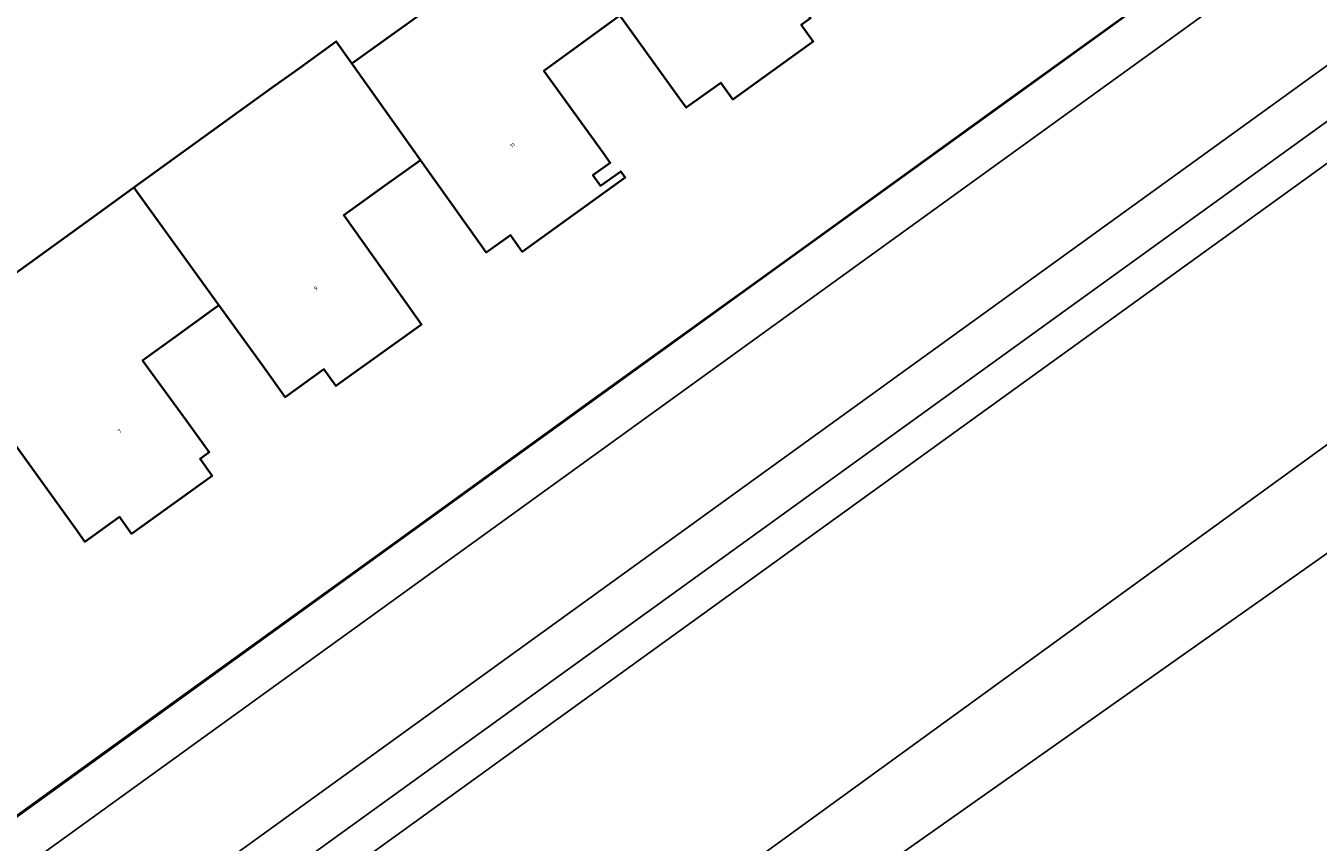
# Model space of a CAD drawing. Header units: metres. Extents: x 237319 to 238937, y 510065 to 511489.
# Tile 78 of 176: x 237894 to 237951, y 510908 to 510944. Entities that reach past the tile are written whole.
import ezdxf
from ezdxf.enums import TextEntityAlignment as Align

# ---------------------------------------------------------------- set-up
doc = ezdxf.new("R2010")
doc.units = ezdxf.units.M
for name, color, linetype, lineweight in [('B-WE-FV-GELEIDING_WILDRASTER-G', 252, 'Continuous', 18), ('B-WE-KG-GRENS_PERCEEL-GV', 252, 'Continuous', 18), ('B-WE-OG-BEBOUWING-GV', 252, 'Continuous', 35), ('B-WE-OG-BEBOUWING-T18', 252, 'Continuous', 18), ('B-WE-OG-TERREIN_BEGROEID-GV', 252, 'Continuous', 18), ('B-WE-OG-TERREIN_ERF-GV', 252, 'Continuous', 18), ('B-WE-OG-TERREIN_OEVER-GV', 252, 'Continuous', 18), ('B-WE-OG-WATER_MEER-GV', 252, 'Continuous', 18), ('B-WE-VH-OPENVERHARDING-GV', 252, 'Continuous', 18)]:
    doc.layers.add(name, color=color, linetype=linetype, lineweight=lineweight)
doc.styles.add('NLCS-ISO-M100-T18', font='NLCS-ISO.ttf', dxfattribs={"height": 0.18})

# ---------------------------------------------------------------- blocks, each defined once
blk = doc.blocks.new('brk-2025')
at = {"layer": 'B-WE-KG-GRENS_PERCEEL-GV', "flags": 128}
blk.add_lwpolyline([(237889.422, 510984.688), (237898.682, 510991.335), (237907.943, 510997.982), (237917.204, 511004.629), (237926.45, 511011.265), (237926.466, 511011.277), (237935.638, 511017.861), (237944.981, 511024.567), (237949.08, 511018.831), (237956.344, 511008.667), (237963.168, 510999.117), (237982.162, 510972.642), (237972.498, 510965.668), (237963.658, 510959.289), (237954.781, 510952.883), (237945.979, 510946.531), (237937.116, 510940.135), (237928.292, 510933.767), (237919.438, 510927.378), (237910.613, 510921.01), (237901.769, 510914.628), (237892.97, 510908.279)], dxfattribs=at)
blk = doc.blocks.new('bgt-2025')
at = {"layer": 'B-WE-OG-BEBOUWING-GV', "flags": 128}
for points in [[(237925.768, 510955.914), (237924.086, 510954.705), (237921.896, 510953.13), (237922.59, 510952.164), (237917.705, 510948.619), (237920.673, 510944.336), (237923.275, 510940.727), (237923.597, 510940.28), (237925.125, 510941.382), (237925.657, 510940.644), (237929.199, 510943.197), (237928.668, 510943.939), (237929.078, 510944.232), (237928.729, 510944.715), (237926.153, 510948.282), (237927.835, 510949.492), (237929.517, 510950.701)], [(237918.997, 510943.122), (237920.673, 510944.336), (237917.705, 510948.619), (237917.02, 510949.601), (237917.002, 510949.588), (237915.231, 510948.302), (237913.08, 510946.738), (237913.076, 510946.735), (237913.775, 510945.773), (237908.859, 510942.234), (237911.875, 510937.959), (237914.495, 510934.293), (237914.777, 510933.899), (237915.842, 510934.661), (237916.369, 510933.931), (237920.908, 510937.202), (237920.71, 510937.473), (237919.813, 510936.835), (237919.479, 510937.297), (237920.249, 510937.854), (237919.936, 510938.287), (237917.32, 510941.907)], [(237910.187, 510936.753), (237911.875, 510937.959), (237908.859, 510942.234), (237908.163, 510943.199), (237906.434, 510941.951), (237905.344, 510941.164), (237899.243, 510936.759), (237902.992, 510931.567), (237904.923, 510928.892), (237905.913, 510927.521), (237907.618, 510928.751), (237908.148, 510928.012), (237911.923, 510930.719), (237911.097, 510931.883), (237908.499, 510935.546)], [(237890.418, 510930.388), (237894.17, 510925.191), (237896.739, 510921.62), (237897.084, 510921.141), (237898.607, 510922.237), (237899.138, 510921.498), (237902.69, 510924.051), (237902.161, 510924.792), (237902.563, 510925.095), (237901.573, 510926.459), (237899.627, 510929.138), (237901.31, 510930.353), (237902.992, 510931.567), (237899.243, 510936.759), (237897.561, 510935.545)]]:
    blk.add_lwpolyline(points, close=True, dxfattribs=at)
at = {"layer": 'B-WE-OG-TERREIN_BEGROEID-GV', "flags": 128}
for points in [[(237878.244, 510884.69), (238088.671, 511036.623), (238087.614, 511038.311), (238089.027, 511039.964), (238090.439, 511041.618), (238091.392, 511043.81), (238091.85, 511045.805), (238092.083, 511048.082), (238091.825, 511050.235), (238091.259, 511052.407), (238090.238, 511054.304), (238047.62, 511113.743), (238038.443, 511131.679), (238037.048, 511131.115), (238037.919, 511129.091)], [(237886.323, 510878.224), (237926.594, 510907.086), (238093.211, 511028.022), (238096.611, 511034.025), (238099.144, 511039.348), (238099.64, 511045.231), (238097.224, 511053.276), (238066.362, 511096.375), (238040.677, 511131.43), (238039.018, 511131.912), (238038.443, 511131.679), (238047.62, 511113.743), (238090.238, 511054.304), (238091.259, 511052.407), (238091.825, 511050.235), (238092.083, 511048.082), (238091.85, 511045.805), (238091.392, 511043.81), (238090.439, 511041.618), (238089.027, 511039.964), (238087.614, 511038.311), (238088.671, 511036.623), (237878.244, 510884.69)], [(238086.591, 511039.422), (238085.438, 511038.591), (238086.588, 511036.968), (237998.795, 510973.509), (237984.088, 510962.96), (237984.082, 510962.956), (237980.324, 510960.249), (237878.595, 510886.793), (237877.454, 510888.408)]]:
    blk.add_lwpolyline(points, dxfattribs=at)
at = {"layer": 'B-WE-OG-TERREIN_ERF-GV', "flags": 128}
for points in [[(237874.058, 510894.562), (237928.346, 510933.765), (237976.622, 510968.623), (237982.348, 510972.768), (237945.019, 511024.69)], [(237928.668, 510943.939), (237929.199, 510943.197), (237925.657, 510940.644), (237925.125, 510941.382), (237923.597, 510940.28), (237923.275, 510940.727), (237920.673, 510944.336), (237918.997, 510943.122), (237917.32, 510941.907), (237919.936, 510938.287), (237920.249, 510937.854), (237919.479, 510937.297), (237919.813, 510936.835), (237920.71, 510937.473), (237920.908, 510937.202), (237916.369, 510933.931), (237915.842, 510934.661), (237914.777, 510933.899), (237914.495, 510934.293), (237911.875, 510937.959), (237910.187, 510936.753), (237908.499, 510935.546), (237911.097, 510931.883), (237911.923, 510930.719), (237908.148, 510928.012), (237907.618, 510928.751), (237905.913, 510927.521), (237904.923, 510928.892), (237902.992, 510931.567), (237901.31, 510930.353), (237899.627, 510929.138), (237901.573, 510926.459), (237902.563, 510925.095), (237902.161, 510924.792), (237902.69, 510924.051), (237899.138, 510921.498), (237898.607, 510922.237), (237897.084, 510921.141), (237896.739, 510921.62), (237894.17, 510925.191)], [(237890.418, 510930.388), (237897.561, 510935.545), (237899.243, 510936.759), (237905.344, 510941.164), (237906.434, 510941.951), (237908.163, 510943.199), (237908.859, 510942.234), (237913.775, 510945.773)]]:
    blk.add_lwpolyline(points, dxfattribs=at)
at = {"layer": 'B-WE-OG-TERREIN_OEVER-GV', "flags": 128}
for points in [[(238099.144, 511039.348), (238096.611, 511034.025), (238093.211, 511028.022), (237926.594, 510907.086), (237886.323, 510878.224)], [(237885.115, 510872.489), (237895.956, 510880.601), (237921.826, 510899.456), (237952.492, 510921.085), (238001.608, 510957.279), (238039.483, 510983.717), (238069.63, 511006.2), (238082.809, 511014.831), (238093.286, 511022.179), (238097.712, 511026.644), (238100.733, 511032.698), (238102.485, 511040.745)]]:
    blk.add_lwpolyline(points, dxfattribs=at)
at = {"layer": 'B-WE-OG-WATER_MEER-GV', "flags": 128}
blk.add_lwpolyline([(238102.485, 511040.745), (238100.733, 511032.698), (238097.712, 511026.644), (238093.286, 511022.179), (238082.809, 511014.831), (238069.63, 511006.2), (238039.483, 510983.717), (238001.608, 510957.279), (237952.492, 510921.085), (237921.826, 510899.456), (237895.956, 510880.601), (237885.115, 510872.489)], dxfattribs=at)
at = {"layer": 'B-WE-VH-OPENVERHARDING-GV', "flags": 128}
for points in [[(237983.607, 510973.695), (237982.348, 510972.768), (237976.622, 510968.623), (237928.346, 510933.765), (237874.058, 510894.562)], [(237874.877, 510892.723), (237977.241, 510966.657), (237979.991, 510968.664), (237982.414, 510970.432)], [(237877.454, 510888.408), (237979.338, 510962.002), (237982.932, 510964.572), (237979.991, 510968.664), (237977.241, 510966.657)], [(237977.241, 510966.657), (237874.877, 510892.723)]]:
    blk.add_lwpolyline(points, dxfattribs=at)
blk.add_lwpolyline([(237982.932, 510964.572), (237979.338, 510962.002), (237877.454, 510888.408), (237878.595, 510886.793), (237980.324, 510960.249), (237984.082, 510962.956), (237984.088, 510962.96)], close=True, dxfattribs=at)
at = {"layer": 'B-WE-KG-GRENS_PERCEEL-GV'}
blk.add_blockref('brk-2025', (0, 0), dxfattribs=at)
at = {"layer": 'B-WE-OG-BEBOUWING-T18', "style": 'NLCS-ISO-M100-T18'}
for s, rotation, p in [('11', 35.7, (237915.948, 510938.623)), ('9', 35.8, (237907.263, 510932.307)), ('7', 35.8, (237898.617, 510926.01))]:
    blk.add_text(s, height=0.18, rotation=rotation, dxfattribs=at).set_placement(p, align=Align.MIDDLE)

msp = doc.modelspace()

# ---------------------------------------------------------------- block references
at = {"layer": 'B-WE-FV-GELEIDING_WILDRASTER-G'}
msp.add_blockref('bgt-2025', (0, 0), dxfattribs=at)

doc.saveas('drawing.dxf')
